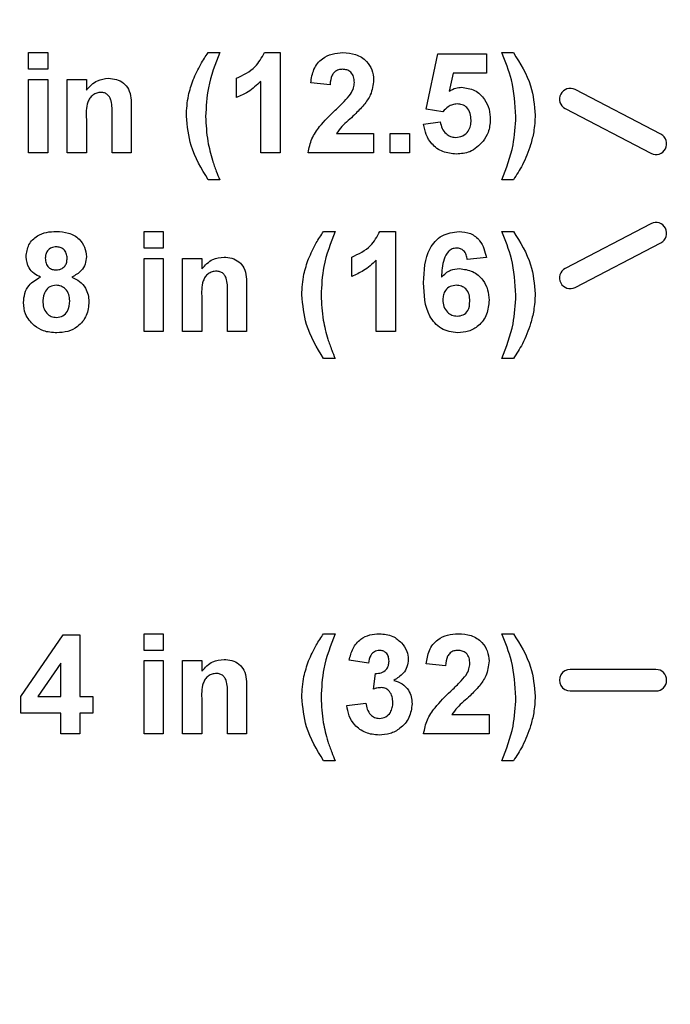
# Model space of a CAD drawing. Header units: inches. Extents: x 0.3 to 33.8, y 0.2 to 21.7.
# Tile 139 of 209: x 25.688 to 25.87, y 9.393 to 9.669. Entities that reach past the tile are written whole.
import ezdxf

# ---------------------------------------------------------------- set-up
doc = ezdxf.new("R2010")
doc.units = ezdxf.units.IN
doc.header["$MEASUREMENT"] = 0
doc.layers.add('BORDERS', color=7, linetype='Continuous')
doc.styles.add('SLDTEXTSTYLE0', font='TXT', dxfattribs={"width": 0.75})
doc.dimstyles.new('SLDDIMSTYLE0', dxfattribs={"dimtxt": 0.1377952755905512, "dimasz": 0.14, "dimexe": 0, "dimexo": 0.0625, "dimgap": 0.0344488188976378, "dimtad": 1, "dimdec": 3, "dimlfac": 5, "dimrnd": 1e-09, "dimzin": 12, "dimdsep": 46, "dimtxsty": 'SLDTEXTSTYLE0', "dimblk1": 'CLOSED', "dimblk2": 'CLOSED', "dimsah": 1, "dimcen": 0.09, "dimadec": 0, "dimazin": 3, "dimtfac": 1, "dimtdec": 3, "dimtofl": 0, "dimtmove": 0, "dimatfit": 3, "dimldrblk": 'CLOSED', "dimfxl": 0, "dimfrac": 2, "dimtolj": 1, "dimtzin": 12, "dimarcsym": 0})
doc.dimstyles.new('SLDDIMSTYLE1', dxfattribs={"dimtxt": 0.1377952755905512, "dimasz": 0.14, "dimexe": 0, "dimexo": 0.0625, "dimgap": 0.0344488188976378, "dimtad": 1, "dimdec": 3, "dimlfac": 5, "dimrnd": 1e-09, "dimzin": 4, "dimdsep": 46, "dimtxsty": 'SLDTEXTSTYLE0', "dimblk1": 'CLOSED', "dimblk2": 'CLOSED', "dimsah": 1, "dimcen": 0.09, "dimadec": 0, "dimazin": 1, "dimtfac": 1, "dimtdec": 3, "dimtofl": 0, "dimtmove": 0, "dimatfit": 3, "dimldrblk": 'CLOSED', "dimfxl": 0, "dimfrac": 2, "dimtolj": 1, "dimtzin": 12, "dimarcsym": 0})

# ---------------------------------------------------------------- blocks, each defined once
blk = doc.blocks.new('_Closed')
at = {"color": 0, "linetype": 'ByBlock', "lineweight": -2}
for p, q in [((-1, 0.166667), (0, 0)), ((-1, 0.166667), (-1, -0.166667)), ((0, 0), (-1, -0.166667)), ((0, 0), (-1, 0))]:
    blk.add_line(p, q, dxfattribs=at)
blk = doc.blocks.new('_D_13')
at = {"layer": 'BORDERS'}
for p, q in [((24.19504280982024, 11.58145386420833), (24.15305831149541, 11.58145386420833)), ((24.15305831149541, 11.58145386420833), (24.15305831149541, 11.36270386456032)), ((24.50048900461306, 11.58145386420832), (24.54247350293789, 11.58145386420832)), ((24.54247350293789, 11.58145386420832), (24.54247350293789, 11.36270386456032)), ((24.15305831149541, 11.36270386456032), (24.19504280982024, 11.36270386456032)), ((24.54247350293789, 11.36270386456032), (24.50048900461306, 11.36270386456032)), ((22.72102664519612, 9.426472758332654), (22.72102664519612, 11.19590733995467)), ((26.24497681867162, 9.157334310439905), (26.24497681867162, 11.19590733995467)), ((26.24497681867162, 11.15653726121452), (22.72102664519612, 11.15653726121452))]:
    blk.add_line(p, q, dxfattribs=at)
at = {"layer": 'BORDERS', "xscale": 0.14, "yscale": 0.14, "rotation": 180.0000000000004}
blk.add_blockref('_Closed', (22.72102664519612, 11.15653726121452, -0.1545014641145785), dxfattribs=at)
at = {"layer": 'BORDERS', "xscale": 0.14, "yscale": 0.14}
blk.add_blockref('_Closed', (26.24497681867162, 11.15653726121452, -0.1545014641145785), dxfattribs=at)
at = {"layer": 'BORDERS', "char_height": 0.1377952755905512, "attachment_point": 1, "style": 'SLDTEXTSTYLE0'}
for s, insert in [('448', (24.19504280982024, 11.54033130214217)), ('17.620', (24.06777354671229, 11.33416470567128))]:
    blk.add_mtext(s, dxfattribs=dict(at, insert=insert))
blk = doc.blocks.new('_D_14')
at = {"layer": 'BORDERS'}
for p, q in [((24.14413510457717, 12.30187955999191), (24.10215060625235, 12.30187955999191)), ((24.10215060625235, 12.30187955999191), (24.10215060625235, 12.08312956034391)), ((24.55139670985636, 12.30187955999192), (24.59338120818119, 12.30187955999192)), ((24.59338120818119, 12.30187955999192), (24.59338120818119, 12.08312956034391)), ((24.10215060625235, 12.08312956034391), (24.14413510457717, 12.08312956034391)), ((24.59338120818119, 12.08312956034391), (24.55139670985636, 12.08312956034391)), ((18.4635266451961, 9.641505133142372), (18.46352664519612, 11.9163330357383)), ((27.31497681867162, 9.557586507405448), (27.31497681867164, 11.91633303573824)), ((18.46352664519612, 11.87696295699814), (27.31497681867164, 11.87696295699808))]:
    blk.add_line(p, q, dxfattribs=at)
at = {"layer": 'BORDERS', "xscale": 0.14, "yscale": 0.14}
for p, rotation in [((18.46352664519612, 11.87696295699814, -0.1545014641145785), 180), ((27.31497681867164, 11.87696295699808, -0.1545014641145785), 360)]:
    blk.add_blockref('_Closed', p, dxfattribs=dict(at, rotation=rotation))
at = {"layer": 'BORDERS', "char_height": 0.1377952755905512, "attachment_point": 1, "style": 'SLDTEXTSTYLE0'}
for s, insert in [('1124', (24.14413510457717, 12.26075699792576)), ('44.257', (24.06777354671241, 12.05459040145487))]:
    blk.add_mtext(s, dxfattribs=dict(at, insert=insert))

msp = doc.modelspace()

# ---------------------------------------------------------------- linework, layer by layer
at = {"color": 7, "linetype": 'Continuous', "lineweight": 25}
for p, q in [((25.69068707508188, 9.659464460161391), (25.6960716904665, 9.659464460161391)), ((25.69068707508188, 9.654797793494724), (25.69068707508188, 9.659464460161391)), ((25.6960716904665, 9.659464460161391), (25.6960716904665, 9.654797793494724)), ((25.74094348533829, 9.659464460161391), (25.74417425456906, 9.659464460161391)), ((25.75672713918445, 9.659464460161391), (25.76104604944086, 9.659464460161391)), ((25.76104604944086, 9.659464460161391), (25.76104604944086, 9.631464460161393)), ((25.82314861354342, 9.659464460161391), (25.82637938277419, 9.659464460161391)), ((25.80196912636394, 9.64361349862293), (25.8051998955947, 9.659105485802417)), ((25.8051998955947, 9.659105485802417), (25.81884092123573, 9.659105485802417)), ((25.81884092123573, 9.659105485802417), (25.81884092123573, 9.653720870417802)), ((25.6960716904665, 9.654797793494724), (25.69068707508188, 9.654797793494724)), ((25.69068707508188, 9.65192599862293), (25.6960716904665, 9.65192599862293)), ((25.69068707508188, 9.631464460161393), (25.69068707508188, 9.65192599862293)), ((25.6960716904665, 9.65192599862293), (25.6960716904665, 9.631464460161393)), ((25.70145630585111, 9.65192599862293), (25.70684092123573, 9.65192599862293)), ((25.70145630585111, 9.631464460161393), (25.70145630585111, 9.65192599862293)), ((25.70684092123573, 9.65192599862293), (25.70684092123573, 9.64897567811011)), ((25.74884092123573, 9.64690035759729), (25.74884092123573, 9.652284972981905)), ((25.75566143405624, 9.631464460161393), (25.75566143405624, 9.651398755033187)), ((25.80951319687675, 9.653720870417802), (25.8084138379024, 9.648723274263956)), ((25.81884092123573, 9.653720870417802), (25.80951319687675, 9.653720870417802)), ((25.77504604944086, 9.650490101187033), (25.76966143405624, 9.651017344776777)), ((25.86766262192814, 9.636625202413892), (25.84366262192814, 9.649125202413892)), ((25.71940502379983, 9.644118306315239), (25.71940502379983, 9.631464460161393)), ((25.80666383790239, 9.64295163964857), (25.80196912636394, 9.64361349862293)), ((25.84089101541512, 9.64380371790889), (25.86489101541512, 9.63130371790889)), ((25.70684092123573, 9.640780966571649), (25.70684092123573, 9.631464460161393)), ((25.71402040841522, 9.631464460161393), (25.71402040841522, 9.641964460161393)), ((25.80125117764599, 9.639474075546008), (25.80591784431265, 9.640079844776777)), ((25.77684653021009, 9.636849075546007), (25.78725117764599, 9.636849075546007)), ((25.78725117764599, 9.636849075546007), (25.78725117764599, 9.631464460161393)), ((25.79191784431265, 9.636849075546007), (25.79730245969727, 9.636849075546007)), ((25.79191784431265, 9.631464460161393), (25.79191784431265, 9.636849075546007)), ((25.79730245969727, 9.636849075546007), (25.79730245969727, 9.631464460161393)), ((25.6960716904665, 9.631464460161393), (25.69068707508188, 9.631464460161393)), ((25.70684092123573, 9.631464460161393), (25.70145630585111, 9.631464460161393)), ((25.71940502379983, 9.631464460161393), (25.71402040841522, 9.631464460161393)), ((25.76104604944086, 9.631464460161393), (25.75566143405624, 9.631464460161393)), ((25.78725117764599, 9.631464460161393), (25.76894348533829, 9.631464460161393)), ((25.79730245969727, 9.631464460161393), (25.79191784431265, 9.631464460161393)), ((25.74417425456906, 9.62392599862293), (25.74094348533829, 9.62392599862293)), ((25.82637938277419, 9.62392599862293), (25.82314861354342, 9.62392599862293)), ((25.86489101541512, 9.611625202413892), (25.84089101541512, 9.599125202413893)), ((25.72299476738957, 9.609464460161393), (25.72837938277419, 9.609464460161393)), ((25.72299476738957, 9.604797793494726), (25.72299476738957, 9.609464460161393)), ((25.72837938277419, 9.609464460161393), (25.72837938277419, 9.604797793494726)), ((25.77325117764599, 9.609464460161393), (25.77648194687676, 9.609464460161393)), ((25.78903483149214, 9.609464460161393), (25.79335374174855, 9.609464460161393)), ((25.79335374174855, 9.609464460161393), (25.79335374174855, 9.581464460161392)), ((25.82314861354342, 9.609464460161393), (25.82637938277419, 9.609464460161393)), ((25.72837938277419, 9.604797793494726), (25.72299476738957, 9.604797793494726)), ((25.84366262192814, 9.59380371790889), (25.86766262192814, 9.60630371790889)), ((25.72299476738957, 9.601925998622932), (25.72837938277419, 9.601925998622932)), ((25.72299476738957, 9.581464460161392), (25.72299476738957, 9.601925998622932)), ((25.72837938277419, 9.601925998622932), (25.72837938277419, 9.581464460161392)), ((25.73376399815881, 9.601925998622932), (25.73914861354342, 9.601925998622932)), ((25.73376399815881, 9.581464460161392), (25.73376399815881, 9.601925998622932)), ((25.73914861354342, 9.601925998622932), (25.73914861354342, 9.59897567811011)), ((25.78114861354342, 9.596900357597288), (25.78114861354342, 9.602284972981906)), ((25.81884092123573, 9.602155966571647), (25.81345630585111, 9.601567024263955)), ((25.78796912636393, 9.581464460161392), (25.78796912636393, 9.601398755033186)), ((25.75171271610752, 9.594118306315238), (25.75171271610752, 9.581464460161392)), ((25.73914861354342, 9.590780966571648), (25.73914861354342, 9.581464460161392)), ((25.74632810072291, 9.581464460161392), (25.74632810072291, 9.591964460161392)), ((25.72837938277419, 9.581464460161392), (25.72299476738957, 9.581464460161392)), ((25.73914861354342, 9.581464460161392), (25.73376399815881, 9.581464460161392)), ((25.75171271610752, 9.581464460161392), (25.74632810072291, 9.581464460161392)), ((25.79335374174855, 9.581464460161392), (25.78796912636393, 9.581464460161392)), ((25.77648194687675, 9.57392599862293), (25.77325117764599, 9.57392599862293)), ((25.82637938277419, 9.57392599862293), (25.82314861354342, 9.57392599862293)), ((25.68853322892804, 9.479357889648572), (25.70037377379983, 9.496605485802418)), ((25.70037377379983, 9.496605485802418), (25.70504604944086, 9.496605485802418)), ((25.70504604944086, 9.496605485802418), (25.70504604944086, 9.479374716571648)), ((25.72299476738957, 9.496964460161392), (25.72837938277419, 9.496964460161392)), ((25.72299476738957, 9.492297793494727), (25.72299476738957, 9.496964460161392)), ((25.72837938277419, 9.496964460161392), (25.72837938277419, 9.492297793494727)), ((25.77325117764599, 9.496964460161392), (25.77648194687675, 9.496964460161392)), ((25.82314861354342, 9.496964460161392), (25.82637938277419, 9.496964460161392)), ((25.72837938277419, 9.492297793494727), (25.72299476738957, 9.492297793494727)), ((25.72299476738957, 9.48942599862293), (25.72837938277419, 9.48942599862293)), ((25.72299476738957, 9.468964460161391), (25.72299476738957, 9.48942599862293)), ((25.72837938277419, 9.48942599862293), (25.72837938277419, 9.468964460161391)), ((25.73376399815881, 9.48942599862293), (25.73914861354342, 9.48942599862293)), ((25.73376399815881, 9.468964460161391), (25.73376399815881, 9.48942599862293)), ((25.73914861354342, 9.48942599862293), (25.73914861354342, 9.48647567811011)), ((25.78581528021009, 9.48870804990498), (25.78043066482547, 9.489515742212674)), ((25.69966143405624, 9.488696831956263), (25.69326159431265, 9.479374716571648)), ((25.69966143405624, 9.479374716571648), (25.69966143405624, 9.488696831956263)), ((25.80735374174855, 9.487990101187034), (25.80196912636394, 9.488517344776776)), ((25.86627681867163, 9.486964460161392), (25.84227681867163, 9.486964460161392)), ((25.78725117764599, 9.481489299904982), (25.78775598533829, 9.485836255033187)), ((25.75171271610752, 9.481618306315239), (25.75171271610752, 9.468964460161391)), ((25.84227681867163, 9.480964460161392), (25.86627681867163, 9.480964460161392)), ((25.68853322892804, 9.474708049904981), (25.68853322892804, 9.479357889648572)), ((25.69326159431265, 9.479374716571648), (25.69966143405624, 9.479374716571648)), ((25.70504604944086, 9.479374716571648), (25.7086357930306, 9.479374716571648)), ((25.7086357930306, 9.479374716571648), (25.7086357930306, 9.474708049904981)), ((25.73914861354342, 9.47828096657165), (25.73914861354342, 9.468964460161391)), ((25.74632810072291, 9.468964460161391), (25.74632810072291, 9.479464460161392)), ((25.77971271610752, 9.476917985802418), (25.78509733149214, 9.477579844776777)), ((25.69966143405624, 9.474708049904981), (25.68853322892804, 9.474708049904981)), ((25.69966143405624, 9.468964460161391), (25.69966143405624, 9.474708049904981)), ((25.7086357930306, 9.474708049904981), (25.70504604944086, 9.474708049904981)), ((25.70504604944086, 9.474708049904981), (25.70504604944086, 9.468964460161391)), ((25.80915422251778, 9.474349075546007), (25.81955886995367, 9.474349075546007)), ((25.81955886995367, 9.474349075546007), (25.81955886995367, 9.468964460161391)), ((25.70504604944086, 9.468964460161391), (25.69966143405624, 9.468964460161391)), ((25.72837938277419, 9.468964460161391), (25.72299476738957, 9.468964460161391)), ((25.73914861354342, 9.468964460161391), (25.73376399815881, 9.468964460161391)), ((25.75171271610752, 9.468964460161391), (25.74632810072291, 9.468964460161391)), ((25.81955886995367, 9.468964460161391), (25.80125117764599, 9.468964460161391)), ((25.77648194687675, 9.46142599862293), (25.77325117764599, 9.46142599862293)), ((25.82637938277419, 9.46142599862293), (25.82314861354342, 9.46142599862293))]:
    msp.add_line(p, q, dxfattribs=at)
for centre, radius, start, end in [((25.84227681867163, 9.646464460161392), 0.003000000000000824, 62.48799737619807, 242.4879973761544), ((25.86627681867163, 9.633964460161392), 0.002999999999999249, 242.4879973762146, 62.48799737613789), ((25.86627681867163, 9.608964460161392), 0.003000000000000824, 297.5120026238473, 117.5120026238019), ((25.84227681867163, 9.596464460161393), 0.002999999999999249, 117.5120026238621, 297.5120026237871), ((25.84227681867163, 9.483964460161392), 0.003000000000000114, 90, 270.0000000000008), ((25.86627681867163, 9.483964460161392), 0.003000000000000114, 270.0000000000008, 90)]:
    msp.add_arc(centre, radius, start, end, dxfattribs=at)
for points, knots in [([(25.73674797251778, 9.651830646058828), (25.73740448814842, 9.653326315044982), (25.73857692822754, 9.655997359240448), (25.74022032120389, 9.658404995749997), (25.74094348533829, 9.659464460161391)], [0, 0, 0, 0, 0.5599566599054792, 1, 1, 1, 1]), ([(25.74417425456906, 9.659464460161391), (25.74291989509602, 9.656237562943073), (25.74068035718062, 9.650476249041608), (25.74036448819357, 9.6443155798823), (25.74022553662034, 9.641605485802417)], [0, 0, 0, 0, 0.5600974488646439, 1, 1, 1, 1]), ([(25.74884092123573, 9.652284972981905), (25.75073971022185, 9.653185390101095), (25.75412440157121, 9.65479043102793), (25.7559331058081, 9.658038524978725), (25.75672713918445, 9.659464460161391)], [0, 0, 0, 0, 0.560993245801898, 1, 1, 1, 1]), ([(25.76966143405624, 9.651017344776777), (25.76985369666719, 9.652303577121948), (25.77023648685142, 9.654864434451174), (25.77254832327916, 9.65783332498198), (25.77561709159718, 9.659263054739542), (25.77764387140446, 9.65939728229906), (25.77865822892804, 9.659464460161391)], [0, 0, 0, 0, 0.2807518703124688, 0.5589701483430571, 0.7792745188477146, 1, 1, 1, 1]), ([(25.77865822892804, 9.659464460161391), (25.77987121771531, 9.659385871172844), (25.78229103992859, 9.65922909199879), (25.78521207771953, 9.657340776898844), (25.78698845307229, 9.654699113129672), (25.78716357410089, 9.652798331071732), (25.78725117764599, 9.651847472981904)], [0, 0, 0, 0, 0.2805720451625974, 0.5597203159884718, 0.779751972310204, 0.9999999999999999, 0.9999999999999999, 0.9999999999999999, 0.9999999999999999]), ([(25.82709733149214, 9.641605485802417), (25.82685667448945, 9.645051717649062), (25.82642648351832, 9.651212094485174), (25.82415110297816, 9.656940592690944), (25.82314861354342, 9.659464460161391)], [0, 0, 0, 0, 0.5594189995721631, 1, 1, 1, 1]), ([(25.82637938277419, 9.659464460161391), (25.82827441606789, 9.656450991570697), (25.83165850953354, 9.651069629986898), (25.83223033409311, 9.644766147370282), (25.83248194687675, 9.641992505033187)], [0, 0, 0, 0, 0.5599825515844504, 1, 1, 1, 1]), ([(25.77854604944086, 9.654797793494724), (25.77815460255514, 9.654771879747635), (25.77737252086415, 9.654720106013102), (25.77631931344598, 9.654131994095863), (25.77527057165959, 9.652750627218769), (25.77513864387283, 9.651422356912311), (25.77504604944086, 9.650490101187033)], [0, 0, 0, 0, 0.1872361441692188, 0.3740838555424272, 0.5606964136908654, 1, 1, 1, 1]), ([(25.78186656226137, 9.651123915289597), (25.78183796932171, 9.651651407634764), (25.78178096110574, 9.652703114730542), (25.78098617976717, 9.654006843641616), (25.7797885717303, 9.654717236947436), (25.77896068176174, 9.654770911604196), (25.77854604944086, 9.654797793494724)], [0, 0, 0, 0, 0.2806195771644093, 0.5594955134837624, 0.7793820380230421, 1, 1, 1, 1]), ([(25.70684092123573, 9.64897567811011), (25.7077895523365, 9.650020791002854), (25.70948507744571, 9.65188876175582), (25.71196766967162, 9.652163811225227), (25.71306127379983, 9.652284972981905)], [0, 0, 0, 0, 0.5594910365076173, 1, 1, 1, 1]), ([(25.71306127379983, 9.652284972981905), (25.71380069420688, 9.652223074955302), (25.7152787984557, 9.652099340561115), (25.71732030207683, 9.651090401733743), (25.71938796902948, 9.648482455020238), (25.71939798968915, 9.645918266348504), (25.71940502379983, 9.644118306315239)], [0, 0, 0, 0, 0.1873300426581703, 0.3744734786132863, 0.5609048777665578, 1, 1, 1, 1]), ([(25.73484092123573, 9.641712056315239), (25.73493552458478, 9.643652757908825), (25.73510450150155, 9.647119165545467), (25.7362456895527, 9.650390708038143), (25.73674797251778, 9.651830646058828)], [0, 0, 0, 0, 0.5598596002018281, 1, 1, 1, 1]), ([(25.75566143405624, 9.651398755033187), (25.75452488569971, 9.650346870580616), (25.75249442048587, 9.648467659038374), (25.74995771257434, 9.647379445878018), (25.74884092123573, 9.64690035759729)], [0, 0, 0, 0, 0.5597477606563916, 1, 1, 1, 1]), ([(25.78725117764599, 9.651847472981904), (25.78706843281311, 9.650407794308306), (25.78674123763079, 9.64783012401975), (25.78521169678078, 9.645745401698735), (25.78453643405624, 9.64482503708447)], [0, 0, 0, 0, 0.5585193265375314, 1, 1, 1, 1]), ([(25.78080085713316, 9.647887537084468), (25.78113121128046, 9.64845106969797), (25.78172106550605, 9.649457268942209), (25.78182210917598, 9.650614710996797), (25.78186656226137, 9.651123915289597)], [0, 0, 0, 0, 0.5600606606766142, 1, 1, 1, 1]), ([(25.8084138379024, 9.648723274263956), (25.80902090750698, 9.649051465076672), (25.81010517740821, 9.6496376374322), (25.81132993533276, 9.649731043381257), (25.81186896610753, 9.649772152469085)], [0, 0, 0, 0, 0.55988790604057, 0.9999999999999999, 0.9999999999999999, 0.9999999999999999, 0.9999999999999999]), ([(25.81186896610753, 9.649772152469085), (25.81313853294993, 9.649598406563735), (25.81568055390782, 9.649250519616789), (25.81832961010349, 9.64666612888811), (25.81973534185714, 9.643689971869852), (25.8198569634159, 9.641695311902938), (25.81991784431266, 9.640696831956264)], [0, 0, 0, 0, 0.2790082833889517, 0.5586510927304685, 0.7790710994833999, 0.9999999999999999, 0.9999999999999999, 0.9999999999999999, 0.9999999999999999]), ([(25.71094108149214, 9.648336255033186), (25.71053251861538, 9.64830276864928), (25.70971549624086, 9.64823580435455), (25.70862284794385, 9.647632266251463), (25.70774636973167, 9.646762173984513), (25.70669804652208, 9.644517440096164), (25.70677742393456, 9.642441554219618), (25.70684092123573, 9.640780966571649)], [0, 0, 0, 0, 0.1250324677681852, 0.2500332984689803, 0.3750263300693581, 0.5000575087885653, 1, 1, 1, 1]), ([(25.71402040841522, 9.641964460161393), (25.71406427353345, 9.64331736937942), (25.71411908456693, 9.645007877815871), (25.71348467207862, 9.646938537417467), (25.71284153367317, 9.647732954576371), (25.7119502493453, 9.648258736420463), (25.71127756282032, 9.648310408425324), (25.71094108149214, 9.648336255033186)], [0, 0, 0, 0, 0.5005965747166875, 0.6255133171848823, 0.7503216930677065, 0.8751096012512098, 1, 1, 1, 1]), ([(25.77651560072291, 9.643366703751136), (25.77736268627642, 9.644166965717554), (25.77887470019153, 9.645595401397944), (25.78021252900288, 9.647187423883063), (25.78080085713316, 9.647887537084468)], [0, 0, 0, 0, 0.5602366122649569, 1, 1, 1, 1]), ([(25.76894348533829, 9.631464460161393), (25.76920486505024, 9.63279584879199), (25.76972779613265, 9.63545950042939), (25.77251997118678, 9.639485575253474), (25.77499915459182, 9.641893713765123), (25.77651560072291, 9.643366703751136)], [0, 0, 0, 0, 0.279577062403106, 0.5593377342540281, 1, 1, 1, 1]), ([(25.78453643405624, 9.64482503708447), (25.78368115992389, 9.643900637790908), (25.78227194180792, 9.642377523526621), (25.78012028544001, 9.64045409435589), (25.77827210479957, 9.638839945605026), (25.77732131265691, 9.637512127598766), (25.77684653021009, 9.636849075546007)], [0, 0, 0, 0, 0.3399892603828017, 0.5601935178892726, 0.7803806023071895, 1, 1, 1, 1]), ([(25.81059011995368, 9.645105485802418), (25.81015741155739, 9.645066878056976), (25.80929179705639, 9.644989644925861), (25.80788242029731, 9.64427499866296), (25.80712599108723, 9.64345352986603), (25.80666383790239, 9.64295163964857)], [0, 0, 0, 0, 0.2799826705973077, 0.5600932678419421, 1, 1, 1, 1]), ([(25.81453322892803, 9.640579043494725), (25.81450175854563, 9.641217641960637), (25.8144390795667, 9.642489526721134), (25.81352027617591, 9.644086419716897), (25.81209445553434, 9.644990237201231), (25.81109193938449, 9.645067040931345), (25.81059011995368, 9.645105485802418)], [0, 0, 0, 0, 0.2808798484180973, 0.5594232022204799, 0.7794649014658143, 1, 1, 1, 1]), ([(25.74094348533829, 9.62392599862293), (25.73907378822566, 9.62701028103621), (25.73573511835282, 9.632517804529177), (25.73511414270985, 9.638902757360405), (25.73484092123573, 9.641712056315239)], [0, 0, 0, 0, 0.560012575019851, 1, 1, 1, 1]), ([(25.74022553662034, 9.641605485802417), (25.74034140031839, 9.63927811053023), (25.74054835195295, 9.63512103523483), (25.74164451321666, 9.631109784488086), (25.74212697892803, 9.6293442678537)], [0, 0, 0, 0, 0.5598588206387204, 1, 1, 1, 1]), ([(25.81019188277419, 9.635772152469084), (25.81087686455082, 9.635850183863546), (25.81224559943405, 9.63600610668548), (25.81377593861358, 9.637313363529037), (25.8144541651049, 9.638967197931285), (25.81450684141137, 9.640041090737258), (25.81453322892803, 9.640579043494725)], [0, 0, 0, 0, 0.2795791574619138, 0.5586568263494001, 0.7789148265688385, 1, 1, 1, 1]), ([(25.81991784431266, 9.640696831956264), (25.8198160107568, 9.639484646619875), (25.8196340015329, 9.637318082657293), (25.81845265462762, 9.635505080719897), (25.81793226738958, 9.634706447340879)], [0, 0, 0, 0, 0.5594966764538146, 1, 1, 1, 1]), ([(25.82314861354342, 9.62392599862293), (25.82438368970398, 9.627120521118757), (25.82658978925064, 9.632826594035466), (25.82694221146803, 9.638922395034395), (25.82709733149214, 9.641605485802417)], [0, 0, 0, 0, 0.5598460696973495, 1, 1, 1, 1]), ([(25.83248194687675, 9.641992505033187), (25.83239885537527, 9.640420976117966), (25.83225042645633, 9.637613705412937), (25.83151931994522, 9.634901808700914), (25.83119749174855, 9.63370804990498)], [0, 0, 0, 0, 0.5598066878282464, 0.9999999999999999, 0.9999999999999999, 0.9999999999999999, 0.9999999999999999]), ([(25.81041624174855, 9.631105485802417), (25.80912658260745, 9.631214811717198), (25.80655132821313, 9.631433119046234), (25.80355551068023, 9.633644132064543), (25.80180812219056, 9.636493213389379), (25.8014369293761, 9.638479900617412), (25.80125117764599, 9.639474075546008)], [0, 0, 0, 0, 0.2799488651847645, 0.559015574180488, 0.779323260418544, 1, 1, 1, 1]), ([(25.80591784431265, 9.640079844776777), (25.80603761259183, 9.639465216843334), (25.80627684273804, 9.638237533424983), (25.80735695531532, 9.63682551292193), (25.80872274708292, 9.635925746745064), (25.80970224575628, 9.635823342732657), (25.81019188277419, 9.635772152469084)], [0, 0, 0, 0, 0.2803328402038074, 0.5599484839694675, 0.7800247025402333, 1, 1, 1, 1]), ([(25.81793226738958, 9.634706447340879), (25.81675817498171, 9.633530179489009), (25.81465533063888, 9.631423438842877), (25.81171491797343, 9.63120289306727), (25.81041624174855, 9.631105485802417)], [0, 0, 0, 0, 0.5583353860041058, 1, 1, 1, 1]), ([(25.83119749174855, 9.63370804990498), (25.83050754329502, 9.631777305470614), (25.82927501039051, 9.628328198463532), (25.82726446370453, 9.625271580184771), (25.82637938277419, 9.62392599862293)], [0, 0, 0, 0, 0.5597809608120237, 1, 1, 1, 1]), ([(25.74212697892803, 9.6293442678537), (25.74247957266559, 9.628321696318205), (25.74310925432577, 9.626495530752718), (25.74384881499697, 9.624711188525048), (25.74417425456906, 9.62392599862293)], [0, 0, 0, 0, 0.5599555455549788, 0.9999999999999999, 0.9999999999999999, 0.9999999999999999, 0.9999999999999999]), ([(25.68996912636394, 9.60237471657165), (25.690119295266, 9.603539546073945), (25.69041963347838, 9.60586920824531), (25.69285282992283, 9.608278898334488), (25.69566892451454, 9.60933831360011), (25.69749217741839, 9.60942237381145), (25.69840502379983, 9.609464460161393)], [0, 0, 0, 0, 0.2790849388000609, 0.5581706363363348, 0.7787896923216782, 1, 1, 1, 1]), ([(25.69840502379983, 9.609464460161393), (25.69956899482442, 9.609399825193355), (25.70189035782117, 9.609270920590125), (25.70478766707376, 9.607619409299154), (25.70657389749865, 9.605115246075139), (25.70675187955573, 9.603288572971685), (25.70684092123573, 9.60237471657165)], [0, 0, 0, 0, 0.2808160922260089, 0.5600449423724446, 0.7798972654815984, 0.9999999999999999, 0.9999999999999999, 0.9999999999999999, 0.9999999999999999]), ([(25.76905566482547, 9.601830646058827), (25.76971218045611, 9.603326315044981), (25.77088462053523, 9.60599735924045), (25.77252801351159, 9.608404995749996), (25.77325117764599, 9.609464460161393)], [0, 0, 0, 0, 0.5599566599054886, 1, 1, 1, 1]), ([(25.77648194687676, 9.609464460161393), (25.77522758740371, 9.606237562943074), (25.77298804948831, 9.60047624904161), (25.77267218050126, 9.594315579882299), (25.77253322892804, 9.591605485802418)], [0, 0, 0, 0, 0.560097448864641, 1, 1, 1, 1]), ([(25.78114861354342, 9.602284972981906), (25.78304740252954, 9.603185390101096), (25.7864320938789, 9.604790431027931), (25.7882407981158, 9.608038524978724), (25.78903483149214, 9.609464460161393)], [0, 0, 0, 0, 0.5609932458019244, 0.9999999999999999, 0.9999999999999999, 0.9999999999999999, 0.9999999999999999]), ([(25.80125117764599, 9.595088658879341), (25.80137829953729, 9.59848165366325), (25.801537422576, 9.602728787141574), (25.80444564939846, 9.606752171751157), (25.80700395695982, 9.608907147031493), (25.80949870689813, 9.60924195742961), (25.81115662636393, 9.609464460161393)], [0, 0, 0, 0, 0.499464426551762, 0.6251975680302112, 0.7509200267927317, 1, 1, 1, 1]), ([(25.81115662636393, 9.609464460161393), (25.81225215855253, 9.609360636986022), (25.81444084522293, 9.609153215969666), (25.81769629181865, 9.60661358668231), (25.81840702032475, 9.603845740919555), (25.81884092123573, 9.602155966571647)], [0, 0, 0, 0, 0.2807543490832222, 0.560899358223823, 0.9999999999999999, 0.9999999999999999, 0.9999999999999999, 0.9999999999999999]), ([(25.82709733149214, 9.591605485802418), (25.82685667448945, 9.595051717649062), (25.82642648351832, 9.601212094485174), (25.82415110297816, 9.606940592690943), (25.82314861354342, 9.609464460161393)], [0, 0, 0, 0, 0.5594189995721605, 1, 1, 1, 1]), ([(25.82637938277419, 9.609464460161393), (25.82827441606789, 9.606450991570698), (25.83165850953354, 9.601069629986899), (25.83223033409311, 9.594766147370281), (25.83248194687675, 9.591992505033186)], [0, 0, 0, 0, 0.5599825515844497, 1, 1, 1, 1]), ([(25.69843867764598, 9.6051567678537), (25.69796616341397, 9.605115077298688), (25.69702284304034, 9.605031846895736), (25.69596648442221, 9.604157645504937), (25.69541760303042, 9.603061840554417), (25.69537504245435, 9.60232354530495), (25.69535374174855, 9.601954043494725)], [0, 0, 0, 0, 0.2799849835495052, 0.5589578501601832, 0.77926734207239, 1, 1, 1, 1]), ([(25.70145630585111, 9.601970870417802), (25.70141989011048, 9.602434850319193), (25.70134718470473, 9.603361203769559), (25.70058294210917, 9.604464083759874), (25.69953026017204, 9.605075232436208), (25.69880282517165, 9.605129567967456), (25.69843867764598, 9.6051567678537)], [0, 0, 0, 0, 0.2802344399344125, 0.5594986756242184, 0.7794889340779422, 1, 1, 1, 1]), ([(25.81046672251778, 9.604797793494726), (25.81004628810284, 9.60474942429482), (25.80920476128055, 9.604652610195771), (25.80781020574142, 9.603629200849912), (25.80646741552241, 9.600919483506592), (25.80632295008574, 9.59839674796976), (25.80622633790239, 9.596709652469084)], [0, 0, 0, 0, 0.124834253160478, 0.2498638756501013, 0.4983416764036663, 1, 1, 1, 1]), ([(25.81345630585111, 9.601567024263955), (25.81338729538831, 9.602020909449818), (25.81324964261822, 9.602926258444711), (25.81257840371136, 9.604058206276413), (25.81155027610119, 9.60471254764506), (25.81082817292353, 9.604769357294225), (25.81046672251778, 9.604797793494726)], [0, 0, 0, 0, 0.2807717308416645, 0.5600456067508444, 0.7797798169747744, 1, 1, 1, 1]), ([(25.69401319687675, 9.596687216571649), (25.69338551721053, 9.596987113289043), (25.69213221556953, 9.597585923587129), (25.69038586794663, 9.599477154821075), (25.69012701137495, 9.601276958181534), (25.68996912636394, 9.60237471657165)], [0, 0, 0, 0, 0.2812738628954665, 0.5616256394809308, 1, 1, 1, 1]), ([(25.69535374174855, 9.601954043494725), (25.69538562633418, 9.601481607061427), (25.69544923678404, 9.600539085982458), (25.69619575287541, 9.599390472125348), (25.69727648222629, 9.598775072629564), (25.6980173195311, 9.598721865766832), (25.69838819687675, 9.598695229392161)], [0, 0, 0, 0, 0.2803857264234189, 0.5593756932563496, 0.7794150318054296, 1, 1, 1, 1]), ([(25.69838819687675, 9.598695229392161), (25.69886562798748, 9.598739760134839), (25.69981854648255, 9.598828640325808), (25.70088449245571, 9.599724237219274), (25.70139891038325, 9.600851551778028), (25.70143716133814, 9.601597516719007), (25.70145630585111, 9.601970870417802)], [0, 0, 0, 0, 0.2799501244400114, 0.5587605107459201, 0.7791606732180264, 1, 1, 1, 1]), ([(25.70684092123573, 9.60237471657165), (25.70677546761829, 9.601679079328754), (25.70664459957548, 9.600288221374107), (25.70531984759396, 9.598075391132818), (25.70372856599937, 9.597213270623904), (25.7027575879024, 9.596687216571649)], [0, 0, 0, 0, 0.280600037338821, 0.5610320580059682, 1, 1, 1, 1]), ([(25.73914861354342, 9.59897567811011), (25.74009724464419, 9.600020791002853), (25.7417927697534, 9.60188876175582), (25.74427536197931, 9.602163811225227), (25.74536896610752, 9.602284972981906)], [0, 0, 0, 0, 0.5594910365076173, 1, 1, 1, 1]), ([(25.74536896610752, 9.602284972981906), (25.74610838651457, 9.602223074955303), (25.74758649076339, 9.602099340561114), (25.74962799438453, 9.601090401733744), (25.75169566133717, 9.598482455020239), (25.75170568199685, 9.595918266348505), (25.75171271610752, 9.594118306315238)], [0, 0, 0, 0, 0.1873300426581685, 0.3744734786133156, 0.5609048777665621, 0.9999999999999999, 0.9999999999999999, 0.9999999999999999, 0.9999999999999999]), ([(25.76714861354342, 9.591712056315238), (25.76724321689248, 9.593652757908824), (25.76741219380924, 9.597119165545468), (25.76855338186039, 9.600390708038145), (25.76905566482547, 9.601830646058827)], [0, 0, 0, 0, 0.559859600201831, 1, 1, 1, 1]), ([(25.78796912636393, 9.601398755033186), (25.7868325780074, 9.600346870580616), (25.78480211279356, 9.598467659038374), (25.78226540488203, 9.597379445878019), (25.78114861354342, 9.596900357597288)], [0, 0, 0, 0, 0.5597477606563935, 1, 1, 1, 1]), ([(25.80622633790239, 9.596709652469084), (25.80703391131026, 9.597460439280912), (25.80847836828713, 9.598803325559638), (25.81042661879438, 9.598977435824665), (25.81128563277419, 9.599054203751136)], [0, 0, 0, 0, 0.5590844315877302, 1, 1, 1, 1]), ([(25.81128563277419, 9.599054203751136), (25.81255010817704, 9.598893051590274), (25.81508068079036, 9.598570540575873), (25.81782216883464, 9.596132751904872), (25.81935852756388, 9.593220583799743), (25.81949204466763, 9.591232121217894), (25.81955886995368, 9.590236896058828)], [0, 0, 0, 0, 0.2793261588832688, 0.5590105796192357, 0.7792848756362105, 1, 1, 1, 1]), ([(25.68925117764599, 9.589591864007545), (25.68932661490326, 9.590438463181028), (25.68947741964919, 9.592130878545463), (25.69088891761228, 9.594942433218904), (25.69283003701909, 9.596026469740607), (25.69401319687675, 9.596687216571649)], [0, 0, 0, 0, 0.2810084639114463, 0.5617570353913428, 1, 1, 1, 1]), ([(25.7027575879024, 9.596687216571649), (25.70351524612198, 9.596325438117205), (25.70502923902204, 9.595602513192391), (25.70657550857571, 9.593790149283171), (25.7074319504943, 9.591792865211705), (25.70751655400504, 9.590478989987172), (25.70755886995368, 9.589821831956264)], [0, 0, 0, 0, 0.2800733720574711, 0.5596574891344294, 0.7797548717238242, 1, 1, 1, 1]), ([(25.74324877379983, 9.598336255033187), (25.74284021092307, 9.598302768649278), (25.74202318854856, 9.59823580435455), (25.74093054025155, 9.597632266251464), (25.74005406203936, 9.596762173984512), (25.73900573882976, 9.594517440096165), (25.73908511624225, 9.592441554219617), (25.73914861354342, 9.590780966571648)], [0, 0, 0, 0, 0.1250324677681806, 0.2500332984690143, 0.3750263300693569, 0.5000575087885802, 1, 1, 1, 1]), ([(25.74632810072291, 9.591964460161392), (25.74637196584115, 9.593317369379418), (25.74642677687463, 9.595007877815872), (25.74579236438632, 9.596938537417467), (25.74514922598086, 9.59773295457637), (25.74425794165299, 9.59825873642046), (25.74358525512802, 9.598310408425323), (25.74324877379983, 9.598336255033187)], [0, 0, 0, 0, 0.500596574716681, 0.6255133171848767, 0.750321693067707, 0.875109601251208, 1, 1, 1, 1]), ([(25.69839380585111, 9.594387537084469), (25.69778840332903, 9.59433008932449), (25.69657959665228, 9.594215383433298), (25.69500720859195, 9.592562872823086), (25.69477667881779, 9.591035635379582), (25.6946357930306, 9.590102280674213)], [0, 0, 0, 0, 0.2806524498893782, 0.5603784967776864, 1, 1, 1, 1]), ([(25.70217425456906, 9.590040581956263), (25.70213165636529, 9.590647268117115), (25.70204663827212, 9.591858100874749), (25.70112659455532, 9.593329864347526), (25.69982301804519, 9.594253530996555), (25.69887036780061, 9.59434285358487), (25.69839380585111, 9.594387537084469)], [0, 0, 0, 0, 0.280589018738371, 0.5600035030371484, 0.7798923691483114, 0.9999999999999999, 0.9999999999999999, 0.9999999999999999, 0.9999999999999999]), ([(25.81075278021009, 9.581105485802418), (25.80915134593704, 9.581333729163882), (25.80674103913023, 9.58167725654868), (25.8043001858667, 9.583797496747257), (25.80151247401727, 9.5877019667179), (25.80136722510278, 9.591808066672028), (25.80125117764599, 9.595088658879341)], [0, 0, 0, 0, 0.2489215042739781, 0.3746499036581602, 0.5003729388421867, 1, 1, 1, 1]), ([(25.81037697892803, 9.594387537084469), (25.80979587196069, 9.59432300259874), (25.808634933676, 9.59419407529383), (25.80732012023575, 9.593115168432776), (25.8067025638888, 9.59172795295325), (25.80665807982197, 9.590816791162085), (25.8066357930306, 9.590360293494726)], [0, 0, 0, 0, 0.2798454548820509, 0.5590765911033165, 0.7790946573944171, 0.9999999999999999, 0.9999999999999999, 0.9999999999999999, 0.9999999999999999]), ([(25.81417425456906, 9.589962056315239), (25.8141487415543, 9.590582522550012), (25.81409793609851, 9.591818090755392), (25.81322038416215, 9.593379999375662), (25.81183739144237, 9.594262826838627), (25.81086394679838, 9.594345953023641), (25.81037697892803, 9.594387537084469)], [0, 0, 0, 0, 0.2808265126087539, 0.5592251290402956, 0.779501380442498, 1, 1, 1, 1]), ([(25.77325117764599, 9.57392599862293), (25.77138148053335, 9.577010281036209), (25.76804281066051, 9.582517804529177), (25.76742183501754, 9.588902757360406), (25.76714861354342, 9.591712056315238)], [0, 0, 0, 0, 0.5600125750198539, 1, 1, 1, 1]), ([(25.77253322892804, 9.591605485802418), (25.77264909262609, 9.589278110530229), (25.77285604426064, 9.58512103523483), (25.77395220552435, 9.581109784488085), (25.77443467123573, 9.579344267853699)], [0, 0, 0, 0, 0.5598588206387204, 1, 1, 1, 1]), ([(25.82314861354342, 9.57392599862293), (25.82438368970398, 9.577120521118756), (25.82658978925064, 9.582826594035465), (25.82694221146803, 9.588922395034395), (25.82709733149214, 9.591605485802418)], [0, 0, 0, 0, 0.5598460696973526, 1, 1, 1, 1]), ([(25.83248194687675, 9.591992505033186), (25.83239885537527, 9.590420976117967), (25.83225042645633, 9.587613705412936), (25.83151931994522, 9.584901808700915), (25.83119749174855, 9.583708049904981)], [0, 0, 0, 0, 0.5598066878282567, 1, 1, 1, 1]), ([(25.69223515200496, 9.583107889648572), (25.69125850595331, 9.584134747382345), (25.68950921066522, 9.585973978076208), (25.68933023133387, 9.588483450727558), (25.68925117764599, 9.589591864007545)], [0, 0, 0, 0, 0.5583082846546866, 1, 1, 1, 1]), ([(25.6946357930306, 9.590102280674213), (25.69467160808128, 9.589463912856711), (25.69474304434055, 9.588190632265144), (25.69562261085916, 9.586594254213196), (25.69696716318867, 9.585569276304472), (25.69797058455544, 9.585465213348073), (25.69847233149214, 9.58541317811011)], [0, 0, 0, 0, 0.2808110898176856, 0.5601023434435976, 0.780035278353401, 1, 1, 1, 1]), ([(25.69847233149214, 9.58541317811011), (25.6990961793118, 9.5855019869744), (25.70034464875, 9.58567971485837), (25.70196177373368, 9.587431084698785), (25.70209365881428, 9.589050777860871), (25.70217425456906, 9.590040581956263)], [0, 0, 0, 0, 0.2797528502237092, 0.5598526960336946, 1, 1, 1, 1]), ([(25.70755886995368, 9.589821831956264), (25.7074308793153, 9.588496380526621), (25.70717524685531, 9.585849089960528), (25.70474221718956, 9.58286810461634), (25.70166947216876, 9.581304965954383), (25.6995950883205, 9.581172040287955), (25.69855646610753, 9.581105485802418)], [0, 0, 0, 0, 0.2798944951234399, 0.5590261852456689, 0.7792090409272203, 1, 1, 1, 1]), ([(25.8066357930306, 9.590360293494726), (25.80667502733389, 9.589718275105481), (25.80675326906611, 9.588437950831), (25.80776346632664, 9.586903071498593), (25.80914169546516, 9.585944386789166), (25.81014498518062, 9.58582953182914), (25.81064620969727, 9.585772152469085)], [0, 0, 0, 0, 0.2805014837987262, 0.5593809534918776, 0.7798750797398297, 1, 1, 1, 1]), ([(25.81064620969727, 9.585772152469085), (25.811228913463, 9.585839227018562), (25.81239169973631, 9.585973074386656), (25.81403559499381, 9.587488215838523), (25.81412164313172, 9.589023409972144), (25.81417425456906, 9.589962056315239)], [0, 0, 0, 0, 0.2807500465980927, 0.5602371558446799, 0.9999999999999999, 0.9999999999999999, 0.9999999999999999, 0.9999999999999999]), ([(25.81955886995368, 9.590236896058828), (25.81944855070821, 9.588895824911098), (25.81922834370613, 9.586218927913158), (25.81693171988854, 9.583103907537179), (25.8139043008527, 9.581344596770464), (25.81180406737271, 9.581185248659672), (25.81075278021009, 9.581105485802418)], [0, 0, 0, 0, 0.2802047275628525, 0.5593134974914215, 0.7794111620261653, 1, 1, 1, 1]), ([(25.69855646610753, 9.581105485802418), (25.69727597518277, 9.581183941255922), (25.69498953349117, 9.581324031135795), (25.69307672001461, 9.582562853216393), (25.69223515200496, 9.583107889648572)], [0, 0, 0, 0, 0.5600365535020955, 1, 1, 1, 1]), ([(25.83119749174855, 9.583708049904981), (25.83050754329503, 9.581777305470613), (25.82927501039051, 9.578328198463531), (25.82726446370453, 9.57527158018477), (25.82637938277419, 9.57392599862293)], [0, 0, 0, 0, 0.5597809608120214, 1, 1, 1, 1]), ([(25.77443467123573, 9.579344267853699), (25.77478726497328, 9.578321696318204), (25.77541694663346, 9.576495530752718), (25.77615650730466, 9.574711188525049), (25.77648194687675, 9.57392599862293)], [0, 0, 0, 0, 0.55995554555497, 0.9999999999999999, 0.9999999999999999, 0.9999999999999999, 0.9999999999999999]), ([(25.76905566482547, 9.489330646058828), (25.76971218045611, 9.490826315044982), (25.77088462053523, 9.493497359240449), (25.77252801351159, 9.495904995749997), (25.77325117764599, 9.496964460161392)], [0, 0, 0, 0, 0.5599566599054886, 1, 1, 1, 1]), ([(25.77648194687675, 9.496964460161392), (25.7752275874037, 9.493737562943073), (25.77298804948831, 9.487976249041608), (25.77267218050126, 9.4818155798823), (25.77253322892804, 9.479105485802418)], [0, 0, 0, 0, 0.5600974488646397, 1, 1, 1, 1]), ([(25.78043066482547, 9.489515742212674), (25.78069462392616, 9.490650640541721), (25.78122043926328, 9.49291139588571), (25.78336560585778, 9.495486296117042), (25.78611608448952, 9.49676786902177), (25.78793445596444, 9.496898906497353), (25.78884412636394, 9.496964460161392)], [0, 0, 0, 0, 0.2807331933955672, 0.5592298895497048, 0.7794974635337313, 1, 1, 1, 1]), ([(25.78884412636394, 9.496964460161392), (25.79015581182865, 9.496855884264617), (25.7924991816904, 9.496661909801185), (25.79425305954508, 9.495123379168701), (25.79502521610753, 9.494446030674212)], [0, 0, 0, 0, 0.5597432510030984, 1, 1, 1, 1]), ([(25.79502521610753, 9.494446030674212), (25.79563296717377, 9.493672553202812), (25.79671893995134, 9.492290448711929), (25.79687483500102, 9.490550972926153), (25.79694348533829, 9.489784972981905)], [0, 0, 0, 0, 0.5596374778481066, 1, 1, 1, 1]), ([(25.80196912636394, 9.488517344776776), (25.80216138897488, 9.489803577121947), (25.80254417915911, 9.492364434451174), (25.80485601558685, 9.49533332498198), (25.80792478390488, 9.49676305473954), (25.80995156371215, 9.496897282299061), (25.81096592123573, 9.496964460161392)], [0, 0, 0, 0, 0.2807518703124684, 0.5589701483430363, 0.7792745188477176, 0.9999999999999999, 0.9999999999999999, 0.9999999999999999, 0.9999999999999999]), ([(25.81096592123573, 9.496964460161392), (25.81217891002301, 9.496885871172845), (25.81459873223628, 9.496729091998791), (25.81751977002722, 9.494840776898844), (25.81929614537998, 9.492199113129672), (25.81947126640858, 9.490298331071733), (25.81955886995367, 9.489347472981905)], [0, 0, 0, 0, 0.2805720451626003, 0.5597203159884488, 0.7797519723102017, 0.9999999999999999, 0.9999999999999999, 0.9999999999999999, 0.9999999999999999]), ([(25.82709733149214, 9.479105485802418), (25.82685667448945, 9.482551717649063), (25.82642648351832, 9.488712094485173), (25.82415110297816, 9.494440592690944), (25.82314861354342, 9.496964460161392)], [0, 0, 0, 0, 0.5594189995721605, 1, 1, 1, 1]), ([(25.82637938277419, 9.496964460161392), (25.82827441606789, 9.493950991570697), (25.83165850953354, 9.488569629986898), (25.83223033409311, 9.482266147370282), (25.83248194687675, 9.479492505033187)], [0, 0, 0, 0, 0.5599825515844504, 1, 1, 1, 1]), ([(25.78888899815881, 9.492297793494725), (25.78840106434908, 9.492222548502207), (25.78742382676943, 9.492071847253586), (25.78616956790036, 9.490711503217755), (25.78594968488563, 9.489468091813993), (25.78581528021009, 9.48870804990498)], [0, 0, 0, 0, 0.2793604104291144, 0.5595051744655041, 1, 1, 1, 1]), ([(25.79155886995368, 9.48931381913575), (25.79153116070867, 9.48973767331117), (25.79147586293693, 9.490583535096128), (25.79082299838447, 9.491611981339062), (25.78988860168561, 9.492223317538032), (25.78922242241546, 9.492272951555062), (25.78888899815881, 9.492297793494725)], [0, 0, 0, 0, 0.2804475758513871, 0.5596733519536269, 0.7796155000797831, 0.9999999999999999, 0.9999999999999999, 0.9999999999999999, 0.9999999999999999]), ([(25.81085374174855, 9.492297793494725), (25.81046229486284, 9.492271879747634), (25.80968021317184, 9.4922201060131), (25.80862700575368, 9.491631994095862), (25.80757826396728, 9.490250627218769), (25.80744633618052, 9.48892235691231), (25.80735374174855, 9.487990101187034)], [0, 0, 0, 0, 0.1872361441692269, 0.3740838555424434, 0.5606964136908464, 1, 1, 1, 1]), ([(25.81417425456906, 9.488623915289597), (25.8141456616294, 9.489151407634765), (25.81408865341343, 9.490203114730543), (25.81329387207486, 9.491506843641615), (25.812096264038, 9.492217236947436), (25.81126837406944, 9.492270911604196), (25.81085374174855, 9.492297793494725)], [0, 0, 0, 0, 0.2806195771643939, 0.559495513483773, 0.7793820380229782, 1, 1, 1, 1]), ([(25.73914861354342, 9.48647567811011), (25.74009724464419, 9.487520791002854), (25.7417927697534, 9.489388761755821), (25.74427536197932, 9.489663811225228), (25.74536896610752, 9.489784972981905)], [0, 0, 0, 0, 0.5594910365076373, 0.9999999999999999, 0.9999999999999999, 0.9999999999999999, 0.9999999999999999]), ([(25.74536896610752, 9.489784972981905), (25.74610838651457, 9.489723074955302), (25.74758649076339, 9.489599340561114), (25.74962799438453, 9.488590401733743), (25.75169566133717, 9.485982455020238), (25.75170568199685, 9.483418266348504), (25.75171271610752, 9.481618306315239)], [0, 0, 0, 0, 0.187330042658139, 0.3744734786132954, 0.5609048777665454, 1, 1, 1, 1]), ([(25.76714861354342, 9.479212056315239), (25.76724321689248, 9.481152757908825), (25.76741219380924, 9.484619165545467), (25.76855338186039, 9.487890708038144), (25.76905566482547, 9.489330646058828)], [0, 0, 0, 0, 0.5598596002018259, 1, 1, 1, 1]), ([(25.78775598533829, 9.485836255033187), (25.78830856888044, 9.48585352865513), (25.789409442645, 9.48588794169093), (25.79075956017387, 9.48675251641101), (25.79147051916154, 9.488015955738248), (25.79152939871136, 9.48888088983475), (25.79155886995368, 9.48931381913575)], [0, 0, 0, 0, 0.2804090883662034, 0.5586395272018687, 0.7790838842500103, 1, 1, 1, 1]), ([(25.79694348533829, 9.489784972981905), (25.79687574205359, 9.48908298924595), (25.79674024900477, 9.487678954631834), (25.79538344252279, 9.485473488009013), (25.79385201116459, 9.484497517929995), (25.79291624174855, 9.483901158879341)], [0, 0, 0, 0, 0.2800163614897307, 0.5600595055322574, 1, 1, 1, 1]), ([(25.81955886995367, 9.489347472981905), (25.8193761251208, 9.487907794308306), (25.81904892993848, 9.48533012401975), (25.81751938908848, 9.483245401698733), (25.81684412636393, 9.482325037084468)], [0, 0, 0, 0, 0.5585193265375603, 1, 1, 1, 1]), ([(25.81310854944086, 9.485387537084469), (25.81343890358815, 9.48595106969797), (25.81402875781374, 9.48695726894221), (25.81412980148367, 9.488114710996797), (25.81417425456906, 9.488623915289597)], [0, 0, 0, 0, 0.5600606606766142, 1, 1, 1, 1]), ([(25.74324877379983, 9.485836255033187), (25.74284021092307, 9.485802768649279), (25.74202318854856, 9.485735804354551), (25.74093054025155, 9.485132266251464), (25.74005406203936, 9.484262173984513), (25.73900573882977, 9.482017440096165), (25.73908511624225, 9.479941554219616), (25.73914861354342, 9.47828096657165)], [0, 0, 0, 0, 0.1250324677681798, 0.2500332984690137, 0.3750263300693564, 0.5000575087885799, 1, 1, 1, 1]), ([(25.74632810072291, 9.479464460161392), (25.74637196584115, 9.48081736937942), (25.74642677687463, 9.482507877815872), (25.74579236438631, 9.484438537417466), (25.74514922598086, 9.48523295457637), (25.74425794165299, 9.485758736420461), (25.74358525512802, 9.485810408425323), (25.74324877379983, 9.485836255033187)], [0, 0, 0, 0, 0.5005965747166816, 0.6255133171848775, 0.7503216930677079, 0.875109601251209, 1, 1, 1, 1]), ([(25.79291624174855, 9.483901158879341), (25.79372487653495, 9.483641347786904), (25.79534163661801, 9.483121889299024), (25.79698944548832, 9.481341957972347), (25.79789321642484, 9.479345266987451), (25.79797799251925, 9.478019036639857), (25.79802040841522, 9.477355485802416)], [0, 0, 0, 0, 0.2797450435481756, 0.5593138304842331, 0.7795121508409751, 1, 1, 1, 1]), ([(25.8088232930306, 9.480866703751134), (25.80967037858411, 9.481666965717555), (25.81118239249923, 9.483095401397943), (25.81252022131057, 9.484687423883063), (25.81310854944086, 9.485387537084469)], [0, 0, 0, 0, 0.5602366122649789, 1, 1, 1, 1]), ([(25.78938819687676, 9.48188753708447), (25.78898149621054, 9.481854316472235), (25.78825482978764, 9.48179496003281), (25.78755800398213, 9.481582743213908), (25.78725117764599, 9.481489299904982)], [0, 0, 0, 0, 0.5596800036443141, 1, 1, 1, 1]), ([(25.7926357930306, 9.477708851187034), (25.79260570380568, 9.478263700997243), (25.79254565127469, 9.479371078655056), (25.79180641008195, 9.480758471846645), (25.79069747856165, 9.481726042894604), (25.78982443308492, 9.481833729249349), (25.78938819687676, 9.48188753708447)], [0, 0, 0, 0, 0.2807354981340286, 0.5602961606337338, 0.7802923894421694, 1, 1, 1, 1]), ([(25.80125117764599, 9.468964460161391), (25.80151255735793, 9.470295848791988), (25.80203548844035, 9.47295950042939), (25.80482766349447, 9.476985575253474), (25.80730684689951, 9.479393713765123), (25.8088232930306, 9.480866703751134)], [0, 0, 0, 0, 0.2795770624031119, 0.5593377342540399, 1, 1, 1, 1]), ([(25.81684412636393, 9.482325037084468), (25.81598885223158, 9.481400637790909), (25.81457963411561, 9.479877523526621), (25.8124279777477, 9.47795409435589), (25.81057979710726, 9.476339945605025), (25.8096290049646, 9.475012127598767), (25.80915422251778, 9.474349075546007)], [0, 0, 0, 0, 0.3399892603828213, 0.5601935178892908, 0.7803806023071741, 1, 1, 1, 1]), ([(25.77325117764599, 9.46142599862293), (25.77138148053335, 9.464510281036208), (25.76804281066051, 9.470017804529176), (25.76742183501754, 9.476402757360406), (25.76714861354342, 9.479212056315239)], [0, 0, 0, 0, 0.5600125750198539, 1, 1, 1, 1]), ([(25.77253322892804, 9.479105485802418), (25.77264909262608, 9.47677811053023), (25.77285604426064, 9.472621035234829), (25.77395220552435, 9.468609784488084), (25.77443467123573, 9.4668442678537)], [0, 0, 0, 0, 0.5598588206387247, 1, 1, 1, 1]), ([(25.82314861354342, 9.46142599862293), (25.82438368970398, 9.464620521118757), (25.82658978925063, 9.470326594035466), (25.82694221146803, 9.476422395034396), (25.82709733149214, 9.479105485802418)], [0, 0, 0, 0, 0.5598460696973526, 1, 1, 1, 1]), ([(25.83248194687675, 9.479492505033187), (25.83239885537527, 9.477920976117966), (25.83225042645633, 9.475113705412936), (25.83151931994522, 9.472401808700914), (25.83119749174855, 9.471208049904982)], [0, 0, 0, 0, 0.5598066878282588, 1, 1, 1, 1]), ([(25.78877120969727, 9.468605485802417), (25.78749549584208, 9.468723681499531), (25.7849466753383, 9.468959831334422), (25.78200702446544, 9.47116498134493), (25.78022928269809, 9.47395772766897), (25.77988497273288, 9.475930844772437), (25.77971271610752, 9.476917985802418)], [0, 0, 0, 0, 0.2798589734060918, 0.5591459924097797, 0.7794428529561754, 1, 1, 1, 1]), ([(25.78509733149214, 9.477579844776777), (25.78519261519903, 9.476994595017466), (25.78538281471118, 9.475826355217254), (25.78623054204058, 9.474374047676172), (25.78748465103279, 9.473424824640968), (25.78841725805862, 9.47332303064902), (25.78888338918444, 9.473272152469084)], [0, 0, 0, 0, 0.2807272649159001, 0.5603706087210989, 0.780266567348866, 0.9999999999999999, 0.9999999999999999, 0.9999999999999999, 0.9999999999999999]), ([(25.79802040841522, 9.477355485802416), (25.79785121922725, 9.476025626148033), (25.79751258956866, 9.47336393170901), (25.79493706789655, 9.470503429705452), (25.79190764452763, 9.468836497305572), (25.78981717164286, 9.468682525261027), (25.78877120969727, 9.468605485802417)], [0, 0, 0, 0, 0.2792950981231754, 0.5590050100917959, 0.77934945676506, 1, 1, 1, 1]), ([(25.78888338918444, 9.473272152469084), (25.78949304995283, 9.473358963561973), (25.79071372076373, 9.473532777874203), (25.7919549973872, 9.474817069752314), (25.79256215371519, 9.476272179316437), (25.79261122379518, 9.477229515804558), (25.7926357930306, 9.477708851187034)], [0, 0, 0, 0, 0.2788351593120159, 0.5582874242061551, 0.7788358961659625, 1, 1, 1, 1]), ([(25.83119749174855, 9.471208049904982), (25.83050754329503, 9.469277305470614), (25.82927501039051, 9.46582819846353), (25.82726446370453, 9.462771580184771), (25.82637938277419, 9.46142599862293)], [0, 0, 0, 0, 0.5597809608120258, 1, 1, 1, 1]), ([(25.77443467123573, 9.4668442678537), (25.77478726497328, 9.465821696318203), (25.77541694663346, 9.463995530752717), (25.77615650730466, 9.462211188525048), (25.77648194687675, 9.46142599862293)], [0, 0, 0, 0, 0.5599555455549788, 0.9999999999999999, 0.9999999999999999, 0.9999999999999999, 0.9999999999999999])]:
    msp.add_open_spline(points, degree=3, knots=knots, dxfattribs=at)

# ---------------------------------------------------------------- dimensions: what is measured, and where the dimension line sits
at = {"layer": 'BORDERS'}
for base, p1, p2, dimstyle, picture, middle in [((27.31497681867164, 11.87696295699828), (18.4635266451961, 9.602135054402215), (27.31497681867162, 9.51821642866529), 'SLDDIMSTYLE0', '_D_14', (24.3477658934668, 11.8769629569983)), ((22.72102664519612, 11.15653726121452), (26.24497681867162, 9.117964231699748), (22.72102664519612, 9.387102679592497), 'SLDDIMSTYLE1', '_D_13', (24.34776589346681, 11.15653726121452))]:
    dim = msp.add_linear_dim(base=base, p1=p1, p2=p2, dimstyle=dimstyle, dxfattribs=at)
    dim.commit()
    dim.dimension.update_dxf_attribs({"geometry": picture, "text_midpoint": middle, "dimtype": 160})

doc.saveas('drawing.dxf')
